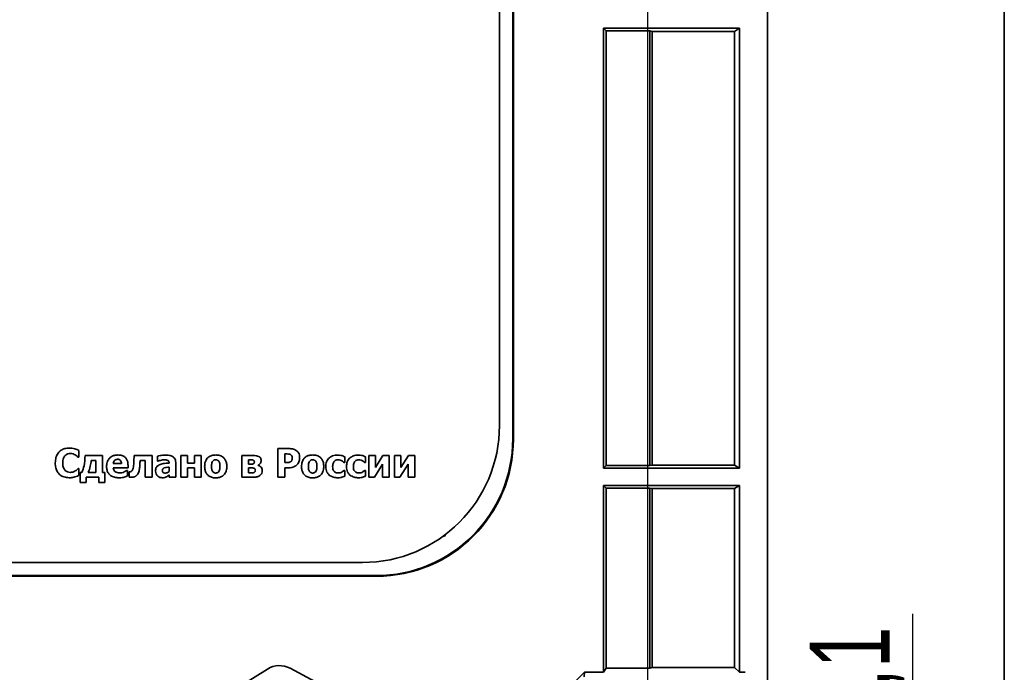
# Model space of a CAD drawing. Header units: millimetres. Extents: x 8 to 210, y -1 to 292.
# Tile 5 of 7: x 114 to 157, y 198 to 227. Entities that reach past the tile are written whole.
import ezdxf

# ---------------------------------------------------------------- set-up
doc = ezdxf.new("R2010")
doc.units = ezdxf.units.MM
doc.layers.add('ЧЕРТЕЖ', color=234, linetype='Continuous', lineweight=25)
doc.styles.add('SLDTEXTSTYLE1', font='TXT', dxfattribs={"width": 0.7})
doc.dimstyles.new('SLDDIMSTYLE3', dxfattribs={"dimtxt": 3.5, "dimasz": 3.2, "dimexe": 0, "dimexo": 0.0625, "dimgap": 0.875, "dimtad": 2, "dimdec": 1, "dimlfac": 2, "dimrnd": 1e-09, "dimzin": 12, "dimdsep": 46, "dimtxsty": 'SLDTEXTSTYLE1', "dimsah": 1, "dimcen": 0.09, "dimadec": 0, "dimazin": 3, "dimtfac": 1, "dimtdec": 1, "dimtmove": 0, "dimatfit": 0, "dimfxl": 0, "dimfrac": 2, "dimtolj": 1, "dimtzin": 12, "dimarcsym": 0})

# ---------------------------------------------------------------- blocks, each defined once
blk = doc.blocks.new('_D_7')
at = {"layer": 'ЧЕРТЕЖ'}
for p, q in [((153.175, 191.948), (153.175, 200.822)), ((141.586, 191.948), (154.675, 191.948)), ((153.175, 185.423), (153.175, 191.948)), ((141.586, 185.423), (154.675, 185.423)), ((153.175, 185.423), (153.175, 179.223))]:
    blk.add_line(p, q, dxfattribs=at)
for points in [[(153.175, 191.948), (153.725, 195.148), (152.625, 195.148)], [(153.175, 185.423), (152.625, 182.223), (153.725, 182.223)]]:
    blk.add_solid(points, dxfattribs=at)
at = {"layer": 'ЧЕРТЕЖ', "insert": (148.663, 193.895), "char_height": 3.5, "attachment_point": 1, "rotation": 90, "style": 'SLDTEXTSTYLE1'}
blk.add_mtext('13,1', dxfattribs=at)
blk = doc.blocks.new('SW_CENTERMARKSYMBOL_0')
at = {"layer": 'ЧЕРТЕЖ', "color": 0}
blk.add_line((89, -54), (89, -2.5), dxfattribs=at)

msp = doc.modelspace()

# ---------------------------------------------------------------- linework, layer by layer
at = {"color": 7, "linetype": 'Continuous', "lineweight": 35}
for p, q in [((146.816, 246.304), (146.816, 187.342)), ((157.183, 245.233), (157.183, 188.413)), ((135.668, 232.559), (135.668, 208.49)), ((135.694, 208.464), (135.694, 232.585)), ((135.086, 209.073), (135.086, 232.073)), ((145.587, 226.448), (139.635, 226.448)), ((139.635, 226.448), (139.635, 207.198)), ((139.753, 226.33), (139.635, 226.448)), ((139.753, 226.33), (141.665, 226.33)), ((139.753, 207.316), (139.753, 226.33)), ((141.775, 226.308), (141.665, 226.33)), ((141.665, 226.33), (141.665, 207.316)), ((141.775, 226.308), (145.377, 226.308)), ((141.775, 207.338), (141.775, 226.308)), ((145.587, 226.448), (145.377, 226.308)), ((145.377, 226.308), (145.377, 207.338)), ((145.587, 207.198), (145.587, 226.448)), ((116.678, 207.678), (116.678, 207.976)), ((117.716, 207.749), (116.949, 207.749)), ((117.716, 207.018), (117.716, 207.749)), ((119.879, 207.749), (119.093, 207.749)), ((119.879, 206.806), (119.879, 207.749)), ((121.426, 207.749), (121.133, 207.749)), ((121.133, 207.749), (121.133, 206.806)), ((121.426, 207.423), (121.426, 207.749)), ((122.024, 207.749), (121.73, 207.749)), ((121.73, 207.749), (121.73, 207.423)), ((122.024, 206.806), (122.024, 207.749)), ((123.813, 207.749), (123.813, 206.806)), ((124.305, 207.749), (123.813, 207.749)), ((125.864, 208.056), (125.379, 208.056)), ((125.379, 208.056), (125.379, 206.806)), ((125.693, 207.823), (125.738, 207.823)), ((125.693, 207.448), (125.693, 207.823)), ((129.654, 207.749), (129.365, 207.749)), ((129.365, 207.749), (129.365, 206.806)), ((129.654, 207.236), (129.654, 207.749)), ((129.984, 207.749), (129.654, 207.236)), ((130.261, 207.749), (129.984, 207.749)), ((130.261, 206.806), (130.261, 207.749)), ((130.774, 207.749), (130.485, 207.749)), ((130.485, 207.749), (130.485, 206.806)), ((131.104, 207.749), (130.774, 207.236)), ((130.774, 207.236), (130.774, 207.749)), ((131.381, 207.749), (131.104, 207.749)), ((131.381, 206.806), (131.381, 207.749)), ((116.646, 207.678), (116.678, 207.678)), ((117.217, 207.541), (117.424, 207.541)), ((117.424, 207.541), (117.424, 207.018)), ((118.539, 207.398), (118.182, 207.398)), ((118.828, 207.221), (118.828, 207.328)), ((119.354, 207.541), (119.585, 207.541)), ((119.585, 207.541), (119.585, 206.806)), ((120.112, 207.729), (120.112, 207.501)), ((120.112, 207.501), (120.137, 207.501)), ((120.625, 207.43), (120.625, 207.425)), ((120.915, 206.806), (120.915, 207.447)), ((121.73, 207.423), (121.426, 207.423)), ((124.105, 207.562), (124.226, 207.562)), ((124.105, 207.373), (124.105, 207.562)), ((124.231, 207.373), (124.105, 207.373)), ((124.518, 207.322), (124.518, 207.331)), ((125.715, 207.448), (125.693, 207.448)), ((128.281, 207.447), (128.319, 207.447)), ((128.319, 207.447), (128.319, 207.698)), ((129.188, 207.447), (129.225, 207.447)), ((129.225, 207.447), (129.225, 207.698)), ((129.611, 206.806), (129.972, 207.378)), ((129.972, 207.378), (129.972, 206.806)), ((130.732, 206.806), (131.092, 207.378)), ((131.092, 207.378), (131.092, 206.806)), ((139.753, 207.316), (139.635, 207.198)), ((139.753, 207.316), (141.665, 207.316)), ((141.775, 207.338), (141.665, 207.316)), ((141.775, 207.338), (145.377, 207.338)), ((145.587, 207.198), (145.377, 207.338)), ((116.678, 207.183), (116.649, 207.183)), ((116.678, 206.889), (116.678, 207.183)), ((116.74, 207.018), (116.74, 206.573)), ((116.808, 207.018), (116.74, 207.018)), ((117.424, 207.018), (117.085, 207.018)), ((117.809, 207.018), (117.716, 207.018)), ((117.809, 206.573), (117.809, 207.018)), ((118.183, 207.221), (118.828, 207.221)), ((118.811, 207.102), (118.78, 207.102)), ((118.811, 206.859), (118.811, 207.102)), ((118.871, 207.044), (118.871, 206.806)), ((118.879, 207.044), (118.871, 207.044)), ((120.623, 207.248), (120.623, 207.052)), ((120.623, 206.906), (120.623, 206.806)), ((121.426, 207.21), (121.73, 207.21)), ((121.426, 206.806), (121.426, 207.21)), ((121.73, 207.21), (121.73, 206.806)), ((124.105, 207.211), (124.263, 207.211)), ((124.105, 206.994), (124.105, 207.211)), ((124.268, 206.994), (124.105, 206.994)), ((125.693, 207.215), (125.857, 207.215)), ((125.693, 206.806), (125.693, 207.215)), ((128.319, 207.106), (128.281, 207.106)), ((128.319, 206.854), (128.319, 207.106)), ((129.225, 207.106), (129.188, 207.106)), ((129.225, 206.854), (129.225, 207.106)), ((145.587, 207.198), (139.635, 207.198)), ((116.74, 206.573), (117.002, 206.573)), ((117.002, 206.809), (117.548, 206.809)), ((117.002, 206.573), (117.002, 206.809)), ((117.548, 206.809), (117.548, 206.573)), ((117.548, 206.573), (117.809, 206.573)), ((119.585, 206.806), (119.879, 206.806)), ((120.623, 206.806), (120.915, 206.806)), ((121.133, 206.806), (121.426, 206.806)), ((121.73, 206.806), (122.024, 206.806)), ((123.813, 206.806), (124.33, 206.806)), ((125.379, 206.806), (125.693, 206.806)), ((129.365, 206.806), (129.611, 206.806)), ((129.972, 206.806), (130.261, 206.806)), ((130.485, 206.806), (130.732, 206.806)), ((131.092, 206.806), (131.381, 206.806)), ((145.587, 206.448), (139.635, 206.448)), ((139.635, 206.448), (139.635, 198.269)), ((139.753, 206.33), (139.635, 206.448)), ((145.587, 206.448), (145.377, 206.308)), ((145.587, 198.269), (145.587, 206.448)), ((139.753, 206.33), (141.665, 206.33)), ((139.753, 198.446), (139.753, 206.33)), ((141.775, 206.308), (141.665, 206.33)), ((141.665, 206.33), (141.665, 198.446)), ((141.775, 206.308), (145.377, 206.308)), ((141.775, 198.479), (141.775, 206.308)), ((145.377, 206.308), (145.377, 198.479)), ((132.723, 204.301), (132.68, 204.226)), ((132.68, 204.226), (132.622, 204.226)), ((132.654, 204.249), (132.666, 204.249)), ((132.68, 204.226), (132.666, 204.249)), ((66.086, 203.073), (129.086, 203.073)), ((129.702, 202.472), (65.54, 202.472)), ((65.566, 202.498), (129.676, 202.498)), ((121.494, 196.28), (124.927, 198.413)), ((125.926, 198.445), (129.49, 196.539)), ((129.642, 189.104), (138.807, 198.269)), ((138.795, 198.073), (138.807, 198.269)), ((139.635, 198.269), (138.807, 198.269)), ((139.635, 198.269), (139.753, 198.446)), ((141.665, 198.446), (139.753, 198.446)), ((141.775, 198.479), (141.665, 198.446)), ((145.377, 198.479), (141.775, 198.479)), ((145.377, 198.479), (145.587, 198.269)), ((145.837, 198.269), (145.587, 198.269))]:
    msp.add_line(p, q, dxfattribs=at)
for centre, radius, start, end in [((129.086, 209.073), 6, 270, 360), ((125.454, 197.564), 1, 61.8609, 121.8609)]:
    msp.add_arc(centre, radius, start, end, dxfattribs=at)
for centre, major_axis, start_param, end_param in [((129.66, 208.506), (-4.254, 4.254), 2.357564, 3.925621), ((129.686, 208.48), (4.254, -4.254), 5.499157, 7.067214)]:
    msp.add_ellipse(centre, major_axis=major_axis, ratio=0.997265, start_param=start_param, end_param=end_param, dxfattribs=at)
for points, knots in [([(116.255, 208.08), (116.19, 208.076), (116.065, 208.068), (115.894, 207.99), (115.754, 207.857), (115.657, 207.663), (115.647, 207.51), (115.642, 207.43)], [0, 0, 0, 0, 0.19459, 0.371474, 0.54811, 0.761213, 1, 1, 1, 1]), ([(115.967, 207.429), (115.971, 207.502), (115.978, 207.62), (116.047, 207.714), (116.073, 207.75)], [0, 0, 0, 0, 0.62253, 1, 1, 1, 1]), ([(116.073, 207.75), (116.092, 207.768), (116.128, 207.801), (116.207, 207.839), (116.267, 207.844), (116.305, 207.846)], [0, 0, 0, 0, 0.300293, 0.567582, 1, 1, 1, 1]), ([(116.503, 208.049), (116.461, 208.059), (116.379, 208.077), (116.295, 208.079), (116.255, 208.08)], [0, 0, 0, 0, 0.523957, 1, 1, 1, 1]), ([(116.305, 207.846), (116.347, 207.841), (116.42, 207.833), (116.483, 207.797), (116.511, 207.781)], [0, 0, 0, 0, 0.5722389, 1, 1, 1, 1]), ([(116.678, 207.976), (116.647, 207.991), (116.59, 208.019), (116.531, 208.039), (116.503, 208.049)], [0, 0, 0, 0, 0.5444994, 1, 1, 1, 1]), ([(116.511, 207.781), (116.54, 207.762), (116.587, 207.73), (116.63, 207.692), (116.646, 207.678)], [0, 0, 0, 0, 0.619412, 1, 1, 1, 1]), ([(116.949, 207.749), (116.943, 207.596), (116.932, 207.344), (116.843, 207.11), (116.808, 207.018)], [0, 0, 0, 0, 0.60737, 1, 1, 1, 1]), ([(118.394, 207.778), (118.338, 207.775), (118.235, 207.77), (118.093, 207.709), (117.979, 207.605), (117.901, 207.454), (117.893, 207.335), (117.889, 207.272)], [0, 0, 0, 0, 0.2043084, 0.3851646, 0.5600972, 0.7681978, 1, 1, 1, 1]), ([(118.828, 207.328), (118.826, 207.377), (118.821, 207.47), (118.775, 207.596), (118.691, 207.7), (118.557, 207.769), (118.451, 207.775), (118.394, 207.778)], [0, 0, 0, 0, 0.208724, 0.389124, 0.556843, 0.76033, 1, 1, 1, 1]), ([(119.093, 207.749), (119.091, 207.69), (119.088, 207.588), (119.083, 207.486), (119.08, 207.443)], [0, 0, 0, 0, 0.579998, 1, 1, 1, 1]), ([(120.449, 207.775), (120.376, 207.771), (120.262, 207.764), (120.151, 207.738), (120.112, 207.729)], [0, 0, 0, 0, 0.645436, 1, 1, 1, 1]), ([(120.915, 207.447), (120.913, 207.485), (120.908, 207.557), (120.858, 207.653), (120.766, 207.727), (120.624, 207.769), (120.512, 207.773), (120.449, 207.775)], [0, 0, 0, 0, 0.174506, 0.328565, 0.484753, 0.708627, 1, 1, 1, 1]), ([(122.667, 207.778), (122.611, 207.775), (122.504, 207.769), (122.377, 207.709), (122.293, 207.634), (122.232, 207.546), (122.187, 207.424), (122.183, 207.328), (122.18, 207.277)], [0, 0, 0, 0, 0.2137218, 0.4025586, 0.5184854, 0.6359643, 0.8070691, 1, 1, 1, 1]), ([(123.154, 207.277), (123.151, 207.331), (123.145, 207.433), (123.09, 207.573), (122.994, 207.688), (122.846, 207.767), (122.729, 207.774), (122.667, 207.778)], [0, 0, 0, 0, 0.204786, 0.386004, 0.559343, 0.765662, 1, 1, 1, 1]), ([(124.552, 207.709), (124.517, 207.723), (124.438, 207.754), (124.352, 207.751), (124.305, 207.749)], [0, 0, 0, 0, 0.447468, 1, 1, 1, 1]), ([(125.738, 207.823), (125.778, 207.824), (125.845, 207.827), (125.908, 207.806), (125.933, 207.798)], [0, 0, 0, 0, 0.605767, 1, 1, 1, 1]), ([(126.192, 207.974), (126.14, 208), (126.036, 208.052), (125.921, 208.055), (125.864, 208.056)], [0, 0, 0, 0, 0.510963, 1, 1, 1, 1]), ([(125.933, 207.798), (125.946, 207.791), (125.972, 207.776), (125.999, 207.739), (126.016, 207.697), (126.017, 207.669), (126.018, 207.654)], [0, 0, 0, 0, 0.241882, 0.516228, 0.747877, 1, 1, 1, 1]), ([(126.34, 207.662), (126.338, 207.699), (126.335, 207.77), (126.292, 207.886), (126.23, 207.941), (126.192, 207.974)], [0, 0, 0, 0, 0.313769, 0.591492, 1, 1, 1, 1]), ([(126.91, 207.778), (126.856, 207.775), (126.756, 207.77), (126.619, 207.712), (126.509, 207.61), (126.433, 207.459), (126.426, 207.34), (126.422, 207.277)], [0, 0, 0, 0, 0.201346, 0.379581, 0.552156, 0.761305, 1, 1, 1, 1]), ([(127.396, 207.277), (127.393, 207.331), (127.388, 207.433), (127.332, 207.573), (127.236, 207.688), (127.089, 207.767), (126.972, 207.774), (126.91, 207.778)], [0, 0, 0, 0, 0.204786, 0.386004, 0.559343, 0.765662, 1, 1, 1, 1]), ([(128.006, 207.774), (127.93, 207.77), (127.798, 207.761), (127.688, 207.689), (127.642, 207.659)], [0, 0, 0, 0, 0.577983, 1, 1, 1, 1]), ([(128.319, 207.698), (128.261, 207.723), (128.161, 207.766), (128.052, 207.772), (128.006, 207.774)], [0, 0, 0, 0, 0.5744615, 1, 1, 1, 1]), ([(128.912, 207.774), (128.836, 207.77), (128.704, 207.761), (128.595, 207.689), (128.549, 207.659)], [0, 0, 0, 0, 0.577983, 1, 1, 1, 1]), ([(129.225, 207.698), (129.168, 207.723), (129.067, 207.766), (128.959, 207.772), (128.912, 207.774)], [0, 0, 0, 0, 0.574462, 1, 1, 1, 1]), ([(115.642, 207.43), (115.646, 207.359), (115.653, 207.226), (115.724, 207.044), (115.849, 206.898), (116.032, 206.797), (116.178, 206.787), (116.254, 206.782)], [0, 0, 0, 0, 0.210608, 0.395047, 0.569664, 0.773819, 1, 1, 1, 1]), ([(116.079, 207.105), (116.061, 207.125), (116.023, 207.169), (115.975, 207.279), (115.97, 207.369), (115.967, 207.429)], [0, 0, 0, 0, 0.232315, 0.493578, 1, 1, 1, 1]), ([(117.085, 207.018), (117.119, 207.105), (117.186, 207.274), (117.207, 207.454), (117.217, 207.541)], [0, 0, 0, 0, 0.517631, 1, 1, 1, 1]), ([(118.182, 207.398), (118.186, 207.428), (118.193, 207.485), (118.24, 207.55), (118.303, 207.585), (118.347, 207.588), (118.37, 207.59)], [0, 0, 0, 0, 0.298252, 0.562824, 0.768962, 1, 1, 1, 1]), ([(118.37, 207.59), (118.389, 207.589), (118.425, 207.587), (118.473, 207.566), (118.51, 207.526), (118.534, 207.468), (118.537, 207.423), (118.539, 207.398)], [0, 0, 0, 0, 0.1976186, 0.3678525, 0.5315925, 0.7440462, 1, 1, 1, 1]), ([(119.08, 207.443), (119.077, 207.361), (119.072, 207.253), (119.032, 207.124), (119, 207.084), (118.984, 207.065)], [0, 0, 0, 0, 0.615543, 0.815763, 1, 1, 1, 1]), ([(119.282, 207), (119.3, 207.054), (119.339, 207.17), (119.344, 207.294), (119.347, 207.361)], [0, 0, 0, 0, 0.455179, 1, 1, 1, 1]), ([(119.347, 207.361), (119.348, 207.392), (119.351, 207.452), (119.353, 207.512), (119.354, 207.541)], [0, 0, 0, 0, 0.509047, 1, 1, 1, 1]), ([(120.196, 207.348), (120.169, 207.333), (120.117, 207.303), (120.063, 207.235), (120.036, 207.157), (120.034, 207.105), (120.033, 207.076)], [0, 0, 0, 0, 0.27375, 0.531104, 0.748464, 1, 1, 1, 1]), ([(120.137, 207.501), (120.187, 207.521), (120.27, 207.555), (120.359, 207.564), (120.394, 207.568)], [0, 0, 0, 0, 0.602897, 1, 1, 1, 1]), ([(120.625, 207.425), (120.536, 207.421), (120.389, 207.414), (120.25, 207.367), (120.196, 207.348)], [0, 0, 0, 0, 0.607282, 1, 1, 1, 1]), ([(120.394, 207.568), (120.428, 207.567), (120.487, 207.565), (120.555, 207.547), (120.594, 207.521), (120.612, 207.496), (120.624, 207.465), (120.625, 207.442), (120.625, 207.43)], [0, 0, 0, 0, 0.331193, 0.578228, 0.679522, 0.777575, 0.881759, 1, 1, 1, 1]), ([(122.481, 207.275), (122.482, 207.329), (122.483, 207.412), (122.523, 207.484), (122.537, 207.509)], [0, 0, 0, 0, 0.65238, 1, 1, 1, 1]), ([(122.537, 207.509), (122.546, 207.52), (122.565, 207.542), (122.61, 207.564), (122.645, 207.566), (122.667, 207.568)], [0, 0, 0, 0, 0.298562, 0.560995, 1, 1, 1, 1]), ([(122.667, 207.568), (122.682, 207.567), (122.71, 207.565), (122.748, 207.553), (122.779, 207.532), (122.793, 207.514), (122.801, 207.505)], [0, 0, 0, 0, 0.286294, 0.550167, 0.763201, 1, 1, 1, 1]), ([(122.801, 207.505), (122.81, 207.49), (122.829, 207.458), (122.849, 207.38), (122.851, 207.317), (122.853, 207.275)], [0, 0, 0, 0, 0.211798, 0.468905, 1, 1, 1, 1]), ([(124.226, 207.562), (124.242, 207.561), (124.269, 207.56), (124.306, 207.552), (124.332, 207.538), (124.348, 207.517), (124.356, 207.493), (124.357, 207.475), (124.357, 207.465)], [0, 0, 0, 0, 0.244141, 0.439324, 0.59661, 0.714961, 0.845923, 1, 1, 1, 1]), ([(124.357, 207.465), (124.356, 207.455), (124.355, 207.436), (124.34, 207.409), (124.314, 207.389), (124.277, 207.375), (124.247, 207.374), (124.231, 207.373)], [0, 0, 0, 0, 0.171976, 0.3314, 0.499482, 0.725209, 1, 1, 1, 1]), ([(124.518, 207.331), (124.538, 207.342), (124.579, 207.366), (124.621, 207.417), (124.647, 207.474), (124.649, 207.513), (124.651, 207.532)], [0, 0, 0, 0, 0.272565, 0.550323, 0.769698, 1, 1, 1, 1]), ([(124.699, 207.091), (124.697, 207.123), (124.692, 207.185), (124.642, 207.255), (124.583, 207.301), (124.54, 207.314), (124.518, 207.322)], [0, 0, 0, 0, 0.301882, 0.575312, 0.785249, 1, 1, 1, 1]), ([(124.651, 207.532), (124.649, 207.554), (124.647, 207.595), (124.625, 207.647), (124.592, 207.685), (124.566, 207.701), (124.552, 207.709)], [0, 0, 0, 0, 0.300902, 0.57119, 0.779526, 1, 1, 1, 1]), ([(125.867, 207.455), (125.841, 207.453), (125.791, 207.448), (125.74, 207.448), (125.715, 207.448)], [0, 0, 0, 0, 0.516908, 1, 1, 1, 1]), ([(125.964, 207.499), (125.957, 207.493), (125.942, 207.481), (125.909, 207.465), (125.883, 207.459), (125.867, 207.455)], [0, 0, 0, 0, 0.247398, 0.546741, 1, 1, 1, 1]), ([(126.018, 207.654), (126.018, 207.635), (126.017, 207.602), (126.007, 207.558), (125.988, 207.524), (125.972, 207.508), (125.964, 207.499)], [0, 0, 0, 0, 0.332473, 0.589539, 0.783926, 1, 1, 1, 1]), ([(126.079, 207.257), (126.111, 207.273), (126.168, 207.301), (126.213, 207.345), (126.233, 207.364)], [0, 0, 0, 0, 0.568827, 1, 1, 1, 1]), ([(126.233, 207.364), (126.251, 207.386), (126.288, 207.431), (126.33, 207.532), (126.336, 207.612), (126.34, 207.662)], [0, 0, 0, 0, 0.259892, 0.540397, 1, 1, 1, 1]), ([(126.723, 207.275), (126.724, 207.329), (126.726, 207.412), (126.765, 207.484), (126.779, 207.509)], [0, 0, 0, 0, 0.65238, 1, 1, 1, 1]), ([(126.779, 207.509), (126.789, 207.52), (126.807, 207.542), (126.853, 207.564), (126.888, 207.566), (126.91, 207.568)], [0, 0, 0, 0, 0.298562, 0.560995, 1, 1, 1, 1]), ([(126.91, 207.568), (126.924, 207.567), (126.953, 207.565), (126.99, 207.553), (127.021, 207.532), (127.036, 207.514), (127.043, 207.505)], [0, 0, 0, 0, 0.286294, 0.550167, 0.763201, 1, 1, 1, 1]), ([(127.043, 207.505), (127.052, 207.49), (127.071, 207.458), (127.092, 207.38), (127.094, 207.317), (127.095, 207.275)], [0, 0, 0, 0, 0.211798, 0.468905, 1, 1, 1, 1]), ([(127.642, 207.659), (127.616, 207.634), (127.563, 207.582), (127.495, 207.452), (127.488, 207.343), (127.483, 207.273)], [0, 0, 0, 0, 0.249392, 0.5126881, 1, 1, 1, 1]), ([(127.784, 207.273), (127.785, 207.304), (127.788, 207.362), (127.814, 207.441), (127.859, 207.508), (127.931, 207.557), (127.989, 207.561), (128.02, 207.564)], [0, 0, 0, 0, 0.219454, 0.411499, 0.588399, 0.785567, 1, 1, 1, 1]), ([(128.02, 207.564), (128.054, 207.561), (128.11, 207.557), (128.161, 207.531), (128.182, 207.521)], [0, 0, 0, 0, 0.59371, 1, 1, 1, 1]), ([(128.182, 207.521), (128.203, 207.508), (128.238, 207.486), (128.269, 207.458), (128.281, 207.447)], [0, 0, 0, 0, 0.598525, 1, 1, 1, 1]), ([(128.549, 207.659), (128.523, 207.634), (128.47, 207.582), (128.402, 207.452), (128.394, 207.343), (128.39, 207.273)], [0, 0, 0, 0, 0.249392, 0.512688, 1, 1, 1, 1]), ([(128.69, 207.273), (128.692, 207.304), (128.694, 207.362), (128.721, 207.441), (128.766, 207.508), (128.837, 207.557), (128.896, 207.561), (128.926, 207.564)], [0, 0, 0, 0, 0.219454, 0.411499, 0.588399, 0.785567, 1, 1, 1, 1]), ([(128.926, 207.564), (128.96, 207.561), (129.017, 207.557), (129.068, 207.531), (129.089, 207.521)], [0, 0, 0, 0, 0.59371, 1, 1, 1, 1]), ([(129.089, 207.521), (129.11, 207.508), (129.145, 207.486), (129.176, 207.458), (129.188, 207.447)], [0, 0, 0, 0, 0.598525, 1, 1, 1, 1]), ([(116.307, 207.016), (116.261, 207.02), (116.175, 207.027), (116.109, 207.081), (116.079, 207.105)], [0, 0, 0, 0, 0.545902, 1, 1, 1, 1]), ([(116.52, 207.082), (116.484, 207.063), (116.418, 207.025), (116.342, 207.019), (116.307, 207.016)], [0, 0, 0, 0, 0.530919, 1, 1, 1, 1]), ([(116.504, 206.818), (116.54, 206.83), (116.599, 206.851), (116.655, 206.878), (116.678, 206.889)], [0, 0, 0, 0, 0.595352, 1, 1, 1, 1]), ([(116.649, 207.183), (116.629, 207.164), (116.588, 207.127), (116.542, 207.097), (116.52, 207.082)], [0, 0, 0, 0, 0.507635, 1, 1, 1, 1]), ([(117.889, 207.272), (117.892, 207.217), (117.898, 207.115), (117.961, 206.976), (118.072, 206.864), (118.239, 206.791), (118.37, 206.784), (118.441, 206.781)], [0, 0, 0, 0, 0.1936229, 0.3651345, 0.5332675, 0.7464852, 1, 1, 1, 1]), ([(118.273, 207.042), (118.26, 207.053), (118.232, 207.075), (118.194, 207.135), (118.187, 207.187), (118.183, 207.221)], [0, 0, 0, 0, 0.250547, 0.512359, 1, 1, 1, 1]), ([(118.472, 206.993), (118.43, 206.994), (118.36, 206.996), (118.298, 207.029), (118.273, 207.042)], [0, 0, 0, 0, 0.595572, 1, 1, 1, 1]), ([(118.663, 207.035), (118.629, 207.022), (118.567, 206.998), (118.501, 206.995), (118.472, 206.993)], [0, 0, 0, 0, 0.549342, 1, 1, 1, 1]), ([(118.78, 207.102), (118.761, 207.089), (118.724, 207.063), (118.683, 207.044), (118.663, 207.035)], [0, 0, 0, 0, 0.50664, 1, 1, 1, 1]), ([(118.906, 207.042), (118.9, 207.042), (118.891, 207.043), (118.882, 207.044), (118.879, 207.044)], [0, 0, 0, 0, 0.63873, 1, 1, 1, 1]), ([(118.984, 207.065), (118.978, 207.06), (118.966, 207.051), (118.939, 207.044), (118.918, 207.043), (118.906, 207.042)], [0, 0, 0, 0, 0.268336, 0.555592, 1, 1, 1, 1]), ([(119.173, 206.858), (119.195, 206.878), (119.241, 206.919), (119.268, 206.973), (119.282, 207)], [0, 0, 0, 0, 0.504896, 1, 1, 1, 1]), ([(120.033, 207.076), (120.037, 207.032), (120.046, 206.944), (120.124, 206.847), (120.221, 206.789), (120.289, 206.783), (120.323, 206.781)], [0, 0, 0, 0, 0.285895, 0.562069, 0.775614, 1, 1, 1, 1]), ([(120.329, 207.101), (120.33, 207.116), (120.332, 207.144), (120.353, 207.178), (120.38, 207.201), (120.401, 207.209), (120.411, 207.213)], [0, 0, 0, 0, 0.30036, 0.562085, 0.770692, 1, 1, 1, 1]), ([(120.471, 206.985), (120.455, 206.986), (120.426, 206.987), (120.387, 206.997), (120.358, 207.013), (120.34, 207.038), (120.331, 207.067), (120.33, 207.089), (120.329, 207.101)], [0, 0, 0, 0, 0.2252225, 0.4116626, 0.57007, 0.6934424, 0.8332331, 1, 1, 1, 1]), ([(120.411, 207.213), (120.445, 207.222), (120.515, 207.24), (120.586, 207.245), (120.623, 207.248)], [0, 0, 0, 0, 0.48737, 1, 1, 1, 1]), ([(120.623, 207.052), (120.597, 207.031), (120.552, 206.995), (120.495, 206.988), (120.471, 206.985)], [0, 0, 0, 0, 0.5816255, 1, 1, 1, 1]), ([(120.505, 206.82), (120.529, 206.834), (120.571, 206.86), (120.607, 206.892), (120.623, 206.906)], [0, 0, 0, 0, 0.569427, 1, 1, 1, 1]), ([(122.18, 207.277), (122.183, 207.223), (122.188, 207.121), (122.244, 206.982), (122.341, 206.867), (122.488, 206.788), (122.605, 206.78), (122.667, 206.777)], [0, 0, 0, 0, 0.204102, 0.385099, 0.558721, 0.765447, 1, 1, 1, 1]), ([(122.533, 207.05), (122.524, 207.064), (122.506, 207.095), (122.484, 207.171), (122.482, 207.233), (122.481, 207.275)], [0, 0, 0, 0, 0.2082661, 0.4590897, 1, 1, 1, 1]), ([(122.669, 206.987), (122.654, 206.988), (122.625, 206.99), (122.574, 207.006), (122.548, 207.034), (122.533, 207.05)], [0, 0, 0, 0, 0.293266, 0.571546, 1, 1, 1, 1]), ([(122.667, 206.777), (122.721, 206.779), (122.821, 206.785), (122.959, 206.843), (123.068, 206.946), (123.143, 207.096), (123.15, 207.214), (123.154, 207.277)], [0, 0, 0, 0, 0.202363, 0.380963, 0.553587, 0.762474, 1, 1, 1, 1]), ([(122.8, 207.048), (122.791, 207.038), (122.772, 207.016), (122.726, 206.994), (122.691, 206.99), (122.669, 206.987)], [0, 0, 0, 0, 0.27911, 0.567663, 1, 1, 1, 1]), ([(122.853, 207.275), (122.852, 207.223), (122.852, 207.142), (122.813, 207.072), (122.8, 207.048)], [0, 0, 0, 0, 0.649864, 1, 1, 1, 1]), ([(124.263, 207.211), (124.278, 207.211), (124.306, 207.21), (124.344, 207.2), (124.372, 207.183), (124.389, 207.159), (124.398, 207.131), (124.399, 207.111), (124.4, 207.1)], [0, 0, 0, 0, 0.227022, 0.414642, 0.574365, 0.698183, 0.836659, 1, 1, 1, 1]), ([(124.4, 207.1), (124.399, 207.088), (124.397, 207.066), (124.381, 207.037), (124.354, 207.013), (124.315, 206.997), (124.284, 206.995), (124.268, 206.994)], [0, 0, 0, 0, 0.178378, 0.344117, 0.516941, 0.739105, 1, 1, 1, 1]), ([(124.33, 206.806), (124.387, 206.807), (124.484, 206.808), (124.566, 206.86), (124.6, 206.882)], [0, 0, 0, 0, 0.583531, 1, 1, 1, 1]), ([(124.6, 206.882), (124.631, 206.913), (124.689, 206.972), (124.696, 207.053), (124.699, 207.091)], [0, 0, 0, 0, 0.5383656, 1, 1, 1, 1]), ([(125.857, 207.215), (125.902, 207.217), (125.978, 207.221), (126.05, 207.246), (126.079, 207.257)], [0, 0, 0, 0, 0.5937974, 1, 1, 1, 1]), ([(126.422, 207.277), (126.425, 207.223), (126.431, 207.121), (126.486, 206.982), (126.583, 206.867), (126.731, 206.788), (126.847, 206.78), (126.91, 206.777)], [0, 0, 0, 0, 0.2041015, 0.3850987, 0.5587206, 0.7654473, 1, 1, 1, 1]), ([(126.775, 207.05), (126.767, 207.064), (126.748, 207.095), (126.726, 207.171), (126.724, 207.233), (126.723, 207.275)], [0, 0, 0, 0, 0.2082661, 0.4590897, 1, 1, 1, 1]), ([(126.912, 206.987), (126.896, 206.988), (126.867, 206.99), (126.816, 207.006), (126.79, 207.034), (126.775, 207.05)], [0, 0, 0, 0, 0.293266, 0.571546, 1, 1, 1, 1]), ([(126.91, 206.777), (126.963, 206.779), (127.064, 206.785), (127.201, 206.843), (127.31, 206.946), (127.385, 207.096), (127.392, 207.214), (127.396, 207.277)], [0, 0, 0, 0, 0.202363, 0.380963, 0.553587, 0.762474, 1, 1, 1, 1]), ([(127.042, 207.048), (127.033, 207.038), (127.014, 207.016), (126.969, 206.994), (126.933, 206.99), (126.912, 206.987)], [0, 0, 0, 0, 0.27911, 0.567663, 1, 1, 1, 1]), ([(127.095, 207.275), (127.095, 207.223), (127.094, 207.142), (127.056, 207.072), (127.042, 207.048)], [0, 0, 0, 0, 0.649864, 1, 1, 1, 1]), ([(127.483, 207.273), (127.485, 207.229), (127.489, 207.147), (127.532, 207.013), (127.595, 206.942), (127.632, 206.9)], [0, 0, 0, 0, 0.317368, 0.598077, 1, 1, 1, 1]), ([(127.632, 206.9), (127.694, 206.862), (127.811, 206.789), (127.949, 206.783), (128.014, 206.781)], [0, 0, 0, 0, 0.529625, 1, 1, 1, 1]), ([(128.025, 206.991), (127.999, 206.993), (127.95, 206.996), (127.883, 207.027), (127.826, 207.081), (127.789, 207.168), (127.786, 207.236), (127.784, 207.273)], [0, 0, 0, 0, 0.181661, 0.348162, 0.516268, 0.734075, 1, 1, 1, 1]), ([(128.194, 207.035), (128.167, 207.022), (128.114, 206.995), (128.054, 206.993), (128.025, 206.991)], [0, 0, 0, 0, 0.503223, 1, 1, 1, 1]), ([(128.281, 207.106), (128.268, 207.092), (128.241, 207.066), (128.21, 207.045), (128.194, 207.035)], [0, 0, 0, 0, 0.5071645, 1, 1, 1, 1]), ([(128.39, 207.273), (128.392, 207.229), (128.396, 207.147), (128.439, 207.013), (128.501, 206.942), (128.539, 206.9)], [0, 0, 0, 0, 0.317368, 0.598077, 1, 1, 1, 1]), ([(128.539, 206.9), (128.601, 206.862), (128.718, 206.789), (128.856, 206.783), (128.92, 206.781)], [0, 0, 0, 0, 0.529625, 1, 1, 1, 1]), ([(128.932, 206.991), (128.906, 206.993), (128.857, 206.996), (128.79, 207.027), (128.733, 207.081), (128.695, 207.168), (128.692, 207.236), (128.69, 207.273)], [0, 0, 0, 0, 0.181661, 0.348162, 0.516268, 0.734075, 1, 1, 1, 1]), ([(129.101, 207.035), (129.074, 207.022), (129.02, 206.995), (128.961, 206.993), (128.932, 206.991)], [0, 0, 0, 0, 0.503223, 1, 1, 1, 1]), ([(129.188, 207.106), (129.174, 207.092), (129.148, 207.066), (129.116, 207.045), (129.101, 207.035)], [0, 0, 0, 0, 0.5071645, 1, 1, 1, 1]), ([(116.254, 206.782), (116.306, 206.783), (116.391, 206.785), (116.472, 206.809), (116.504, 206.818)], [0, 0, 0, 0, 0.603291, 1, 1, 1, 1]), ([(118.441, 206.781), (118.487, 206.782), (118.562, 206.783), (118.634, 206.801), (118.663, 206.808)], [0, 0, 0, 0, 0.606834, 1, 1, 1, 1]), ([(118.663, 206.808), (118.693, 206.816), (118.743, 206.83), (118.792, 206.85), (118.811, 206.859)], [0, 0, 0, 0, 0.5961766, 1, 1, 1, 1]), ([(118.871, 206.806), (118.889, 206.805), (118.929, 206.801), (118.969, 206.8), (118.991, 206.8)], [0, 0, 0, 0, 0.4449335, 1, 1, 1, 1]), ([(118.991, 206.8), (119.029, 206.804), (119.081, 206.81), (119.141, 206.835), (119.163, 206.85), (119.173, 206.858)], [0, 0, 0, 0, 0.583955, 0.80915, 1, 1, 1, 1]), ([(120.323, 206.781), (120.362, 206.782), (120.425, 206.784), (120.482, 206.81), (120.505, 206.82)], [0, 0, 0, 0, 0.609574, 1, 1, 1, 1]), ([(128.014, 206.781), (128.05, 206.781), (128.111, 206.783), (128.17, 206.799), (128.193, 206.805)], [0, 0, 0, 0, 0.598388, 1, 1, 1, 1]), ([(128.193, 206.805), (128.218, 206.813), (128.261, 206.827), (128.302, 206.846), (128.319, 206.854)], [0, 0, 0, 0, 0.591692, 1, 1, 1, 1]), ([(128.92, 206.781), (128.957, 206.781), (129.018, 206.783), (129.076, 206.799), (129.1, 206.805)], [0, 0, 0, 0, 0.598388, 1, 1, 1, 1]), ([(129.1, 206.805), (129.125, 206.813), (129.168, 206.827), (129.209, 206.846), (129.225, 206.854)], [0, 0, 0, 0, 0.591692, 1, 1, 1, 1])]:
    msp.add_open_spline(points, degree=3, knots=knots, dxfattribs=at)

# ---------------------------------------------------------------- block references
at = {"layer": 'ЧЕРТЕЖ'}
msp.add_blockref('SW_CENTERMARKSYMBOL_0', (52.586, 243.823), dxfattribs=at)

# ---------------------------------------------------------------- dimensions: what is measured, and where the dimension line sits
dim = msp.add_linear_dim(base=(153.174672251, 191.94791832), p1=(141.58570575, 185.42291832), p2=(141.58570575, 191.94791832), angle=90, dimstyle='SLDDIMSTYLE3', dxfattribs=at)
dim.commit()
dim.dimension.update_dxf_attribs({"geometry": '_D_7', "text_midpoint": (153.174672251, 197.358424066), "dimtype": 160})

doc.saveas('drawing.dxf')
